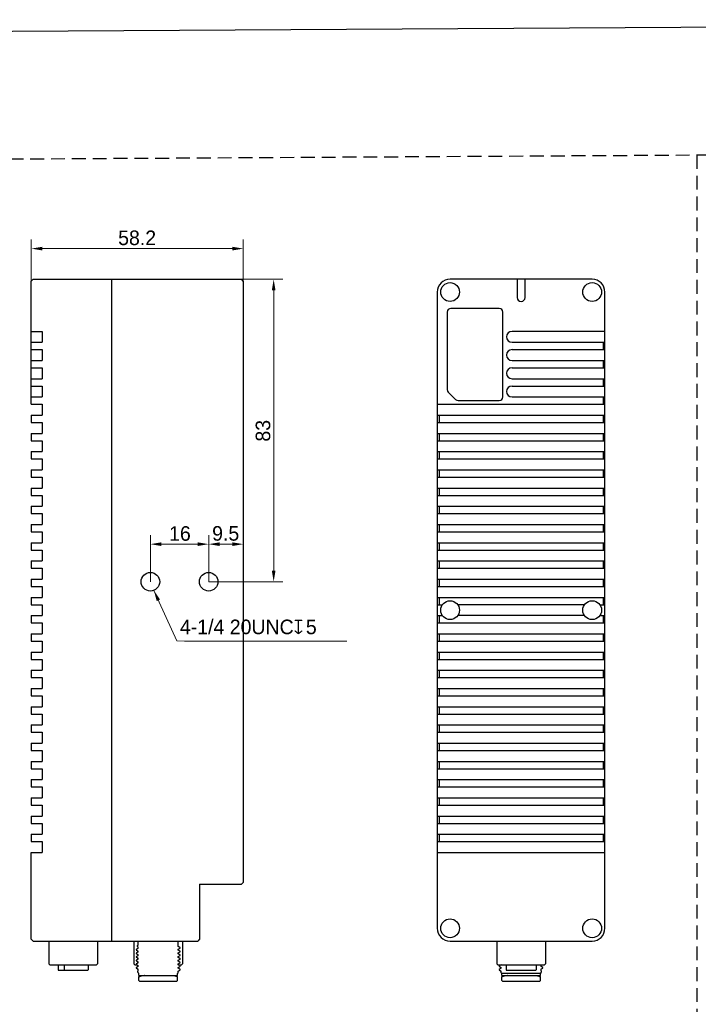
# Model space of a CAD drawing. Header units: millimetres. Extents: x 2329 to 5782, y 1296 to 2780.
# Tile 82 of 123: x 3515 to 3701, y 2509 to 2780. Entities that reach past the tile are written whole.
import ezdxf

# ---------------------------------------------------------------- set-up
doc = ezdxf.new("R2010")
doc.units = ezdxf.units.MM
doc.header["$LTSCALE"] = 0.3
doc.linetypes.add('DASHED', pattern=[19.05, 12.7, -6.35])
doc.layers.add('00-轮廓线', color=7, linetype='Continuous', lineweight=30)
for name, color, linetype in [('00_COMPONENTS', 7, 'Continuous'), ('50_ALL_DETAILS', 7, 'Continuous'), ('51__DRAFT_DIMS', 7, 'Continuous')]:
    doc.layers.add(name, color=color, linetype=linetype)
doc.styles.add('3', font='兰亭黑 GBK.TTF', dxfattribs={"height": 4})
doc.styles.add('尺寸值样式', font='兰亭黑 GBK.TTF', dxfattribs={"height": 4})
doc.dimstyles.new('1直线标注', dxfattribs={"dimtxt": 4, "dimasz": 3, "dimexe": 2.5, "dimexo": 0, "dimtad": 1, "dimdec": 1, "dimdsep": 46, "dimtxsty": '尺寸值样式', "dimcen": 0, "dimclrd": 8, "dimclre": 8, "dimclrt": 7, "dimadec": 0, "dimazin": 0, "dimtp": 0.001, "dimtm": 0.001, "dimtfac": 1, "dimtdec": 1, "dimtmove": 0, "dimatfit": 0, "dimldrblk": '_FILLED', "dimfxl": 1, "dimtolj": 1, "dimlwd": 15, "dimlwe": 15, "dimarcsym": 0})

# ---------------------------------------------------------------- blocks, each defined once
blk = doc.blocks.new('*D166')
at = {"layer": '51__DRAFT_DIMS', "color": 8, "lineweight": 15}
for p, q in [((3518.22, 2704.86), (3518.22, 2719.27)), ((3576.42, 2704.86), (3576.42, 2719.27)), ((3521.22, 2716.77), (3573.42, 2716.77))]:
    blk.add_line(p, q, dxfattribs=at)
at = {"layer": '51__DRAFT_DIMS', "color": 8}
for points in [[(3521.22, 2717.27), (3521.22, 2716.27), (3518.22, 2716.77)], [(3573.42, 2716.27), (3573.42, 2717.27), (3576.42, 2716.77)]]:
    blk.add_solid(points, dxfattribs=at)
at = {"layer": 'Defpoints', "color": 0}
for p in [(3576.42, 2716.77), (3518.22, 2704.86), (3576.42, 2704.86)]:
    blk.add_point(p, dxfattribs=at)
at = {"layer": '51__DRAFT_DIMS', "color": 7, "insert": (3547.28, 2721.73), "char_height": 4, "attachment_point": 2, "style": '3'}
blk.add_mtext('\\A1;58.2', dxfattribs=at)
blk = doc.blocks.new('_FILLED')
at = {"color": 0, "linetype": 'ByBlock'}
blk.add_solid([(0, 0), (-1, 0.167), (-1, -0.167)], dxfattribs=at)
blk = doc.blocks.new('*D167')
at = {"layer": '51__DRAFT_DIMS', "color": 8, "lineweight": 15}
for p, q in [((3575.92, 2708.36), (3587.26, 2708.36)), ((3584.76, 2705.36), (3584.76, 2628.36)), ((3566.92, 2625.36), (3587.26, 2625.36))]:
    blk.add_line(p, q, dxfattribs=at)
at = {"layer": '51__DRAFT_DIMS', "color": 8}
for points in [[(3585.26, 2705.36), (3584.26, 2705.36), (3584.76, 2708.36)], [(3584.26, 2628.36), (3585.26, 2628.36), (3584.76, 2625.36)]]:
    blk.add_solid(points, dxfattribs=at)
at = {"layer": 'Defpoints', "color": 0}
for p in [(3575.92, 2708.36), (3566.92, 2625.36), (3584.76, 2625.36)]:
    blk.add_point(p, dxfattribs=at)
at = {"layer": '51__DRAFT_DIMS', "color": 7, "insert": (3579.82, 2666.79), "char_height": 4, "attachment_point": 2, "rotation": 90, "style": '尺寸值样式'}
blk.add_mtext('\\A1;83', dxfattribs=at)
blk = doc.blocks.new('*D168')
at = {"layer": '51__DRAFT_DIMS', "color": 8, "lineweight": 15}
for p, q in [((3576.42, 2704.86), (3576.42, 2633.17)), ((3566.92, 2625.36), (3566.92, 2638.17)), ((3573.42, 2635.67), (3569.92, 2635.67))]:
    blk.add_line(p, q, dxfattribs=at)
at = {"layer": '51__DRAFT_DIMS', "color": 8}
for points in [[(3569.92, 2636.17), (3569.92, 2635.17), (3566.92, 2635.67)], [(3573.42, 2635.17), (3573.42, 2636.17), (3576.42, 2635.67)]]:
    blk.add_solid(points, dxfattribs=at)
at = {"layer": 'Defpoints', "color": 0}
for p in [(3576.42, 2704.86), (3566.92, 2635.67), (3566.92, 2625.36)]:
    blk.add_point(p, dxfattribs=at)
at = {"layer": '51__DRAFT_DIMS', "color": 7, "insert": (3571.59, 2640.63), "char_height": 4, "attachment_point": 2, "style": '尺寸值样式'}
blk.add_mtext('\\A1;9.5', dxfattribs=at)
blk = doc.blocks.new('*D169')
at = {"layer": '51__DRAFT_DIMS', "color": 8, "lineweight": 15}
for p, q in [((3550.92, 2625.36), (3550.92, 2638.17)), ((3566.92, 2625.36), (3566.92, 2638.17)), ((3553.92, 2635.67), (3563.92, 2635.67))]:
    blk.add_line(p, q, dxfattribs=at)
at = {"layer": '51__DRAFT_DIMS', "color": 8}
for points in [[(3553.92, 2636.17), (3553.92, 2635.17), (3550.92, 2635.67)], [(3563.92, 2635.17), (3563.92, 2636.17), (3566.92, 2635.67)]]:
    blk.add_solid(points, dxfattribs=at)
at = {"layer": 'Defpoints', "color": 0}
for p in [(3566.92, 2635.67), (3550.92, 2625.36), (3566.92, 2625.36)]:
    blk.add_point(p, dxfattribs=at)
at = {"layer": '51__DRAFT_DIMS', "color": 7, "insert": (3559.03, 2640.6), "char_height": 4, "attachment_point": 2, "style": '尺寸值样式'}
blk.add_mtext('\\A1;16', dxfattribs=at)

msp = doc.modelspace()

# ---------------------------------------------------------------- linework, layer by layer
at = {"linetype": 'DASHED'}
msp.add_line((3700.90012, 2742.48551), (3701.18917, 1327.85487), dxfattribs=at)
msp.add_lwpolyline([(3392.22792, 2740.6785), (4012.40702, 2744.27705), (4010.14051, 1329.65415), (3389.9614, 1326.05559)], close=True, dxfattribs=at)
at = {"layer": '00-轮廓线'}
msp.add_lwpolyline([(2748.71268, 2771.8538), (4032.71305, 2779.57929), (4039.83456, 1296.37358), (2746.31737, 1296.51209)], close=True, dxfattribs=at)
at = {"layer": '00_COMPONENTS'}
for p, q in [((3518.22048, 2707.86012), (3518.72048, 2708.36012)), ((3518.22048, 2674.06012), (3518.22048, 2707.86012)), ((3518.72048, 2708.36012), (3575.92048, 2708.36012)), ((3540.22048, 2708.36012), (3540.22048, 2526.76012)), ((3576.42048, 2707.86012), (3575.92048, 2708.36012)), ((3576.42048, 2707.86012), (3576.42048, 2542.86012)), ((3672.17763, 2708.36012), (3633.17763, 2708.36012)), ((3651.57763, 2708.36012), (3651.57763, 2703.36012)), ((3653.77763, 2703.36012), (3653.77763, 2708.36012)), ((3629.67763, 2704.86012), (3629.67763, 2530.26012)), ((3675.67763, 2530.26012), (3675.67763, 2704.86012)), ((3632.37763, 2699.36012), (3632.37763, 2678.07433)), ((3646.67763, 2700.36012), (3633.37763, 2700.36012)), ((3647.67763, 2676.06012), (3647.67763, 2699.36012)), ((3518.22048, 2694.06012), (3521.22048, 2694.06012)), ((3521.22048, 2694.06012), (3521.22048, 2691.06012)), ((3675.67763, 2694.06012), (3650.17763, 2694.06012)), ((3518.22048, 2691.06012), (3521.22048, 2691.06012)), ((3650.17763, 2691.06012), (3675.67763, 2691.06012)), ((3675.17763, 2691.06012), (3675.17763, 2689.06012)), ((3518.22048, 2689.06012), (3521.22048, 2689.06012)), ((3521.22048, 2689.06012), (3521.22048, 2686.06012)), ((3650.17763, 2689.06012), (3675.67763, 2689.06012)), ((3518.22048, 2686.06012), (3521.22048, 2686.06012)), ((3650.17763, 2686.06012), (3675.67763, 2686.06012)), ((3675.17763, 2686.06012), (3675.17763, 2684.06012)), ((3518.22048, 2684.06012), (3521.22048, 2684.06012)), ((3521.22048, 2684.06012), (3521.22048, 2681.06012)), ((3650.17763, 2684.06012), (3675.67763, 2684.06012)), ((3518.22048, 2681.06012), (3521.22048, 2681.06012)), ((3650.17763, 2681.06012), (3675.67763, 2681.06012)), ((3675.17763, 2681.06012), (3675.17763, 2679.06012)), ((3518.22048, 2679.06012), (3521.22048, 2679.06012)), ((3521.22048, 2679.06012), (3521.22048, 2676.06012)), ((3634.68473, 2675.35301), (3632.67052, 2677.36722)), ((3650.17763, 2679.06012), (3675.67763, 2679.06012)), ((3518.22048, 2676.06012), (3521.22048, 2676.06012)), ((3635.39184, 2675.06012), (3646.67763, 2675.06012)), ((3650.17763, 2676.06012), (3675.67763, 2676.06012)), ((3675.17763, 2676.06012), (3675.17763, 2674.06012)), ((3518.22048, 2674.06012), (3521.22048, 2674.06012)), ((3521.22048, 2674.06012), (3521.22048, 2671.06012)), ((3629.67763, 2674.06012), (3675.67763, 2674.06012)), ((3518.22048, 2671.06012), (3518.22048, 2669.06012)), ((3518.22048, 2671.06012), (3521.22048, 2671.06012)), ((3629.67763, 2671.06012), (3675.67763, 2671.06012)), ((3630.17763, 2671.06012), (3630.17763, 2669.06012)), ((3675.17763, 2671.06012), (3675.17763, 2669.06012)), ((3518.22048, 2669.06012), (3521.22048, 2669.06012)), ((3521.22048, 2669.06012), (3521.22048, 2666.06012)), ((3629.67763, 2669.06012), (3675.67763, 2669.06012)), ((3518.22048, 2666.06012), (3518.22048, 2664.06012)), ((3518.22048, 2666.06012), (3521.22048, 2666.06012)), ((3518.22048, 2664.06012), (3521.22048, 2664.06012)), ((3521.22048, 2664.06012), (3521.22048, 2661.06012)), ((3629.67763, 2666.06012), (3675.67763, 2666.06012)), ((3629.67763, 2664.06012), (3675.67763, 2664.06012)), ((3630.17763, 2666.06012), (3630.17763, 2664.06012)), ((3675.17763, 2666.06012), (3675.17763, 2664.06012)), ((3518.22048, 2661.06012), (3518.22048, 2659.06012)), ((3518.22048, 2661.06012), (3521.22048, 2661.06012)), ((3518.22048, 2659.06012), (3521.22048, 2659.06012)), ((3521.22048, 2659.06012), (3521.22048, 2656.06012)), ((3629.67763, 2661.06012), (3675.67763, 2661.06012)), ((3629.67763, 2659.06012), (3675.67763, 2659.06012)), ((3630.17763, 2661.06012), (3630.17763, 2659.06012)), ((3675.17763, 2661.06012), (3675.17763, 2659.06012)), ((3518.22048, 2656.06012), (3518.22048, 2654.06012)), ((3518.22048, 2656.06012), (3521.22048, 2656.06012)), ((3629.67763, 2656.06012), (3675.67763, 2656.06012)), ((3630.17763, 2656.06012), (3630.17763, 2654.06012)), ((3675.17763, 2656.06012), (3675.17763, 2654.06012)), ((3518.22048, 2654.06012), (3521.22048, 2654.06012)), ((3521.22048, 2654.06012), (3521.22048, 2651.06012)), ((3629.67763, 2654.06012), (3675.67763, 2654.06012)), ((3518.22048, 2651.06012), (3518.22048, 2649.06012)), ((3518.22048, 2651.06012), (3521.22048, 2651.06012)), ((3629.67763, 2651.06012), (3675.67763, 2651.06012)), ((3630.17763, 2651.06012), (3630.17763, 2649.06012)), ((3675.17763, 2651.06012), (3675.17763, 2649.06012)), ((3518.22048, 2649.06012), (3521.22048, 2649.06012)), ((3521.22048, 2649.06012), (3521.22048, 2646.06012)), ((3629.67763, 2649.06012), (3675.67763, 2649.06012)), ((3518.22048, 2646.06012), (3518.22048, 2644.06012)), ((3518.22048, 2646.06012), (3521.22048, 2646.06012)), ((3629.67763, 2646.06012), (3675.67763, 2646.06012)), ((3630.17763, 2646.06012), (3630.17763, 2644.06012)), ((3675.17763, 2646.06012), (3675.17763, 2644.06012)), ((3518.22048, 2644.06012), (3521.22048, 2644.06012)), ((3521.22048, 2644.06012), (3521.22048, 2641.06012)), ((3629.67763, 2644.06012), (3675.67763, 2644.06012)), ((3518.22048, 2641.06012), (3518.22048, 2639.06012)), ((3518.22048, 2641.06012), (3521.22048, 2641.06012)), ((3629.67763, 2641.06012), (3675.67763, 2641.06012)), ((3630.17763, 2641.06012), (3630.17763, 2639.06012)), ((3675.17763, 2641.06012), (3675.17763, 2639.06012)), ((3518.22048, 2639.06012), (3521.22048, 2639.06012)), ((3521.22048, 2639.06012), (3521.22048, 2636.06012)), ((3629.67763, 2639.06012), (3675.67763, 2639.06012)), ((3518.22048, 2636.06012), (3518.22048, 2634.06012)), ((3518.22048, 2636.06012), (3521.22048, 2636.06012)), ((3629.67763, 2636.06012), (3675.67763, 2636.06012)), ((3630.17763, 2636.06012), (3630.17763, 2634.06012)), ((3675.17763, 2636.06012), (3675.17763, 2634.06012)), ((3518.22048, 2634.06012), (3521.22048, 2634.06012)), ((3521.22048, 2634.06012), (3521.22048, 2631.06012)), ((3629.67763, 2634.06012), (3675.67763, 2634.06012)), ((3518.22048, 2631.06012), (3518.22048, 2629.06012)), ((3518.22048, 2631.06012), (3521.22048, 2631.06012)), ((3518.22048, 2629.06012), (3521.22048, 2629.06012)), ((3521.22048, 2629.06012), (3521.22048, 2626.06012)), ((3629.67763, 2631.06012), (3675.67763, 2631.06012)), ((3629.67763, 2629.06012), (3675.67763, 2629.06012)), ((3630.17763, 2631.06012), (3630.17763, 2629.06012)), ((3675.17763, 2631.06012), (3675.17763, 2629.06012)), ((3518.22048, 2626.06012), (3518.22048, 2624.06012)), ((3518.22048, 2626.06012), (3521.22048, 2626.06012)), ((3629.67763, 2626.06012), (3675.67763, 2626.06012)), ((3630.17763, 2626.06012), (3630.17763, 2624.06012)), ((3675.17763, 2626.06012), (3675.17763, 2624.06012)), ((3518.22048, 2624.06012), (3521.22048, 2624.06012)), ((3521.22048, 2624.06012), (3521.22048, 2621.06012)), ((3629.67763, 2624.06012), (3675.67763, 2624.06012)), ((3518.22048, 2621.06012), (3518.22048, 2619.06012)), ((3518.22048, 2621.06012), (3521.22048, 2621.06012)), ((3629.67763, 2621.06012), (3675.67763, 2621.06012)), ((3630.17763, 2621.06012), (3630.17763, 2619.06012)), ((3675.17763, 2621.06012), (3675.17763, 2619.06012)), ((3518.22048, 2619.06012), (3521.22048, 2619.06012)), ((3521.22048, 2619.06012), (3521.22048, 2616.06012)), ((3629.67763, 2619.06012), (3631.07848, 2619.06012)), ((3670.07848, 2619.06012), (3635.27677, 2619.06012)), ((3674.27677, 2619.06012), (3675.67763, 2619.06012)), ((3518.22048, 2616.06012), (3518.22048, 2614.06012)), ((3518.22048, 2616.06012), (3521.22048, 2616.06012)), ((3629.67763, 2616.06012), (3631.07848, 2616.06012)), ((3630.17763, 2616.06012), (3630.17763, 2614.06012)), ((3670.07848, 2616.06012), (3635.27677, 2616.06012)), ((3674.27677, 2616.06012), (3675.67763, 2616.06012)), ((3675.17763, 2616.06012), (3675.17763, 2614.06012)), ((3518.22048, 2614.06012), (3521.22048, 2614.06012)), ((3521.22048, 2614.06012), (3521.22048, 2611.06012)), ((3629.67763, 2614.06012), (3675.67763, 2614.06012)), ((3518.22048, 2611.06012), (3518.22048, 2609.06012)), ((3518.22048, 2611.06012), (3521.22048, 2611.06012)), ((3629.67763, 2611.06012), (3675.67763, 2611.06012)), ((3630.17763, 2611.06012), (3630.17763, 2609.06012)), ((3675.17763, 2611.06012), (3675.17763, 2609.06012)), ((3518.22048, 2609.06012), (3521.22048, 2609.06012)), ((3521.22048, 2609.06012), (3521.22048, 2606.06012)), ((3629.67763, 2609.06012), (3675.67763, 2609.06012)), ((3518.22048, 2606.06012), (3518.22048, 2604.06012)), ((3518.22048, 2606.06012), (3521.22048, 2606.06012)), ((3629.67763, 2606.06012), (3675.67763, 2606.06012)), ((3630.17763, 2606.06012), (3630.17763, 2604.06012)), ((3675.17763, 2606.06012), (3675.17763, 2604.06012)), ((3518.22048, 2604.06012), (3521.22048, 2604.06012)), ((3521.22048, 2604.06012), (3521.22048, 2601.06012)), ((3629.67763, 2604.06012), (3675.67763, 2604.06012)), ((3518.22048, 2601.06012), (3518.22048, 2599.06012)), ((3518.22048, 2601.06012), (3521.22048, 2601.06012)), ((3518.22048, 2599.06012), (3521.22048, 2599.06012)), ((3521.22048, 2599.06012), (3521.22048, 2596.06012)), ((3629.67763, 2601.06012), (3675.67763, 2601.06012)), ((3629.67763, 2599.06012), (3675.67763, 2599.06012)), ((3630.17763, 2601.06012), (3630.17763, 2599.06012)), ((3675.17763, 2601.06012), (3675.17763, 2599.06012)), ((3518.22048, 2596.06012), (3518.22048, 2594.06012)), ((3518.22048, 2596.06012), (3521.22048, 2596.06012)), ((3518.22048, 2594.06012), (3521.22048, 2594.06012)), ((3521.22048, 2594.06012), (3521.22048, 2591.06012)), ((3629.67763, 2596.06012), (3675.67763, 2596.06012)), ((3629.67763, 2594.06012), (3675.67763, 2594.06012)), ((3630.17763, 2596.06012), (3630.17763, 2594.06012)), ((3675.17763, 2596.06012), (3675.17763, 2594.06012)), ((3518.22048, 2591.06012), (3518.22048, 2589.06012)), ((3518.22048, 2591.06012), (3521.22048, 2591.06012)), ((3629.67763, 2591.06012), (3675.67763, 2591.06012)), ((3630.17763, 2591.06012), (3630.17763, 2589.06012)), ((3675.17763, 2591.06012), (3675.17763, 2589.06012)), ((3518.22048, 2589.06012), (3521.22048, 2589.06012)), ((3521.22048, 2589.06012), (3521.22048, 2586.06012)), ((3629.67763, 2589.06012), (3675.67763, 2589.06012)), ((3518.22048, 2586.06012), (3518.22048, 2584.06012)), ((3518.22048, 2586.06012), (3521.22048, 2586.06012)), ((3629.67763, 2586.06012), (3675.67763, 2586.06012)), ((3630.17763, 2586.06012), (3630.17763, 2584.06012)), ((3675.17763, 2586.06012), (3675.17763, 2584.06012)), ((3518.22048, 2584.06012), (3521.22048, 2584.06012)), ((3521.22048, 2584.06012), (3521.22048, 2581.06012)), ((3629.67763, 2584.06012), (3675.67763, 2584.06012)), ((3518.22048, 2581.06012), (3518.22048, 2579.06012)), ((3518.22048, 2581.06012), (3521.22048, 2581.06012)), ((3629.67763, 2581.06012), (3675.67763, 2581.06012)), ((3630.17763, 2581.06012), (3630.17763, 2579.06012)), ((3675.17763, 2581.06012), (3675.17763, 2579.06012)), ((3518.22048, 2579.06012), (3521.22048, 2579.06012)), ((3521.22048, 2579.06012), (3521.22048, 2576.06012)), ((3629.67763, 2579.06012), (3675.67763, 2579.06012)), ((3518.22048, 2576.06012), (3521.22048, 2576.06012)), ((3518.22048, 2576.06012), (3518.22048, 2574.06012)), ((3629.67763, 2576.06012), (3675.67763, 2576.06012)), ((3630.17763, 2576.06012), (3630.17763, 2574.06012)), ((3675.17763, 2576.06012), (3675.17763, 2574.06012)), ((3518.22048, 2574.06012), (3521.22048, 2574.06012)), ((3521.22048, 2574.06012), (3521.22048, 2571.06012)), ((3629.67763, 2574.06012), (3675.67763, 2574.06012)), ((3518.22048, 2571.06012), (3521.22048, 2571.06012)), ((3518.22048, 2571.06012), (3518.22048, 2569.06012)), ((3629.67763, 2571.06012), (3675.67763, 2571.06012)), ((3630.17763, 2571.06012), (3630.17763, 2569.06012)), ((3675.17763, 2571.06012), (3675.17763, 2569.06012)), ((3518.22048, 2569.06012), (3521.22048, 2569.06012)), ((3521.22048, 2569.06012), (3521.22048, 2566.06012)), ((3629.67763, 2569.06012), (3675.67763, 2569.06012)), ((3518.22048, 2566.06012), (3521.22048, 2566.06012)), ((3518.22048, 2566.06012), (3518.22048, 2564.06012)), ((3518.22048, 2564.06012), (3521.22048, 2564.06012)), ((3521.22048, 2564.06012), (3521.22048, 2561.06012)), ((3629.67763, 2566.06012), (3675.67763, 2566.06012)), ((3629.67763, 2564.06012), (3675.67763, 2564.06012)), ((3630.17763, 2566.06012), (3630.17763, 2564.06012)), ((3675.17763, 2566.06012), (3675.17763, 2564.06012)), ((3518.22048, 2561.06012), (3521.22048, 2561.06012)), ((3518.22048, 2561.06012), (3518.22048, 2559.06012)), ((3518.22048, 2559.06012), (3521.22048, 2559.06012)), ((3521.22048, 2559.06012), (3521.22048, 2556.06012)), ((3629.67763, 2561.06012), (3675.67763, 2561.06012)), ((3629.67763, 2559.06012), (3675.67763, 2559.06012)), ((3630.17763, 2561.06012), (3630.17763, 2559.06012)), ((3675.17763, 2561.06012), (3675.17763, 2559.06012)), ((3518.22048, 2556.06012), (3521.22048, 2556.06012)), ((3518.22048, 2556.06012), (3518.22048, 2554.06012)), ((3629.67763, 2556.06012), (3675.67763, 2556.06012)), ((3630.17763, 2556.06012), (3630.17763, 2554.06012)), ((3675.17763, 2556.06012), (3675.17763, 2554.06012)), ((3518.22048, 2554.06012), (3521.22048, 2554.06012)), ((3521.22048, 2554.06012), (3521.22048, 2551.06012)), ((3629.67763, 2554.06012), (3675.67763, 2554.06012)), ((3518.22048, 2551.06012), (3521.22048, 2551.06012)), ((3518.22048, 2527.26012), (3518.22048, 2551.06012)), ((3629.67763, 2551.06012), (3675.67763, 2551.06012)), ((3564.42048, 2542.36012), (3575.92048, 2542.36012)), ((3564.42048, 2542.36012), (3564.42048, 2527.26012)), ((3576.42048, 2542.86012), (3575.92048, 2542.36012)), ((3518.22048, 2527.26012), (3518.72048, 2526.76012)), ((3518.72048, 2526.76012), (3563.92048, 2526.76012)), ((3523.02048, 2526.76012), (3523.02048, 2520.56012)), ((3536.42048, 2526.76012), (3536.42048, 2520.56012)), ((3546.36198, 2526.76012), (3546.36198, 2520.56012)), ((3547.60348, 2525.67337), (3547.60348, 2526.76012)), ((3558.52048, 2525.28525), (3558.52048, 2526.76012)), ((3559.76198, 2526.76012), (3559.76198, 2520.56012)), ((3564.42048, 2527.26012), (3563.92048, 2526.76012)), ((3633.17763, 2526.76012), (3672.17763, 2526.76012)), ((3645.97763, 2526.76012), (3645.97763, 2520.56012)), ((3659.37763, 2526.76012), (3659.37763, 2520.56012)), ((3547.06818, 2523.47984), (3547.0619, 2523.47259)), ((3547.06199, 2523.47264), (3547.06199, 2523.34764)), ((3547.06845, 2524.47988), (3547.06209, 2524.47254)), ((3547.06218, 2524.47259), (3547.06218, 2524.34759)), ((3547.06218, 2524.34759), (3547.06852, 2524.34026)), ((3547.61036, 2523.79323), (3547.06827, 2523.47989)), ((3547.06852, 2524.34026), (3547.11847, 2524.31139)), ((3547.61045, 2524.79318), (3547.06853, 2524.47993)), ((3547.11847, 2524.31139), (3547.60177, 2524.03202)), ((3547.25576, 2525.47262), (3547.24923, 2525.4651)), ((3547.24928, 2525.46513), (3547.24928, 2525.3401)), ((3547.24928, 2525.3401), (3547.25573, 2525.33262)), ((3547.25573, 2525.33262), (3547.59655, 2525.13491)), ((3547.60348, 2525.67337), (3547.25577, 2525.47262)), ((3547.60348, 2524.78525), (3547.60348, 2525.14686)), ((3547.60348, 2523.78525), (3547.60348, 2524.03498)), ((3558.51351, 2523.52694), (3559.05562, 2523.84029)), ((3558.51352, 2524.52706), (3559.05543, 2524.84031)), ((3558.52048, 2524.28525), (3558.52048, 2524.53498)), ((3558.52048, 2523.28525), (3558.52048, 2523.53498)), ((3558.99399, 2524.01547), (3558.52218, 2524.2882)), ((3558.99392, 2525.01554), (3558.5222, 2525.28822)), ((3559.05545, 2524.97997), (3558.99392, 2525.01554)), ((3559.05558, 2523.97988), (3558.99399, 2524.01547)), ((3559.06179, 2524.84765), (3559.05543, 2524.84031)), ((3559.05566, 2523.97983), (3559.06199, 2523.97252)), ((3559.06179, 2524.84765), (3559.06179, 2524.97265)), ((3559.06191, 2523.84757), (3559.06191, 2523.97257)), ((3547.06842, 2521.47993), (3547.06208, 2521.4726)), ((3547.06846, 2522.47991), (3547.06211, 2522.47257)), ((3547.06217, 2521.47265), (3547.06217, 2521.34765)), ((3547.06217, 2521.34765), (3547.06852, 2521.34031)), ((3547.0622, 2522.47262), (3547.0622, 2522.34762)), ((3547.0622, 2522.34762), (3547.06855, 2522.34028)), ((3547.06829, 2523.34036), (3547.11831, 2523.31145)), ((3547.61036, 2520.79315), (3547.0684, 2520.47988)), ((3547.61052, 2521.79328), (3547.06851, 2521.47998)), ((3547.06852, 2521.34031), (3547.1185, 2521.31142)), ((3547.6105, 2522.79324), (3547.06855, 2522.47996)), ((3547.06855, 2522.34028), (3547.11852, 2522.3114)), ((3547.11831, 2523.31145), (3547.60176, 2523.032)), ((3547.1185, 2521.31142), (3547.60179, 2521.03206)), ((3547.11852, 2522.3114), (3547.60179, 2522.03205)), ((3547.60348, 2522.78525), (3547.60348, 2523.03498)), ((3547.60348, 2521.78525), (3547.60348, 2522.03498)), ((3547.60348, 2520.78525), (3547.60348, 2521.03498)), ((3558.51345, 2520.52697), (3559.05544, 2520.84026)), ((3558.51358, 2522.52708), (3559.05551, 2522.84034)), ((3558.51361, 2521.52708), (3559.0556, 2521.84036)), ((3558.52048, 2522.2853), (3558.52048, 2522.53498)), ((3558.52048, 2521.28525), (3558.52048, 2521.53498)), ((3558.99387, 2521.01551), (3558.52217, 2521.28818)), ((3558.99414, 2522.01548), (3558.5222, 2522.28827)), ((3558.99403, 2523.01552), (3558.52221, 2523.28825)), ((3559.05543, 2520.97994), (3558.99387, 2521.01551)), ((3559.05555, 2522.97997), (3558.99403, 2523.01552)), ((3559.05564, 2521.97993), (3558.99414, 2522.01548)), ((3559.06178, 2520.84759), (3559.05544, 2520.84026)), ((3559.06186, 2522.84767), (3559.05551, 2522.84034)), ((3559.05573, 2521.97988), (3559.06201, 2521.97261)), ((3559.06178, 2520.84759), (3559.06178, 2520.97259)), ((3559.06186, 2522.84767), (3559.06186, 2522.97267)), ((3559.06193, 2521.84767), (3559.06193, 2521.97266)), ((3523.32048, 2520.26012), (3523.02048, 2520.56012)), ((3523.32048, 2520.26012), (3536.12048, 2520.26012)), ((3525.62048, 2520.26012), (3525.62048, 2518.86012)), ((3525.72048, 2518.76012), (3527.42003, 2518.76012)), ((3527.37255, 2518.86012), (3527.37255, 2520.26012)), ((3527.47255, 2518.76012), (3533.72048, 2518.76012)), ((3533.82048, 2520.26012), (3533.82048, 2518.86012)), ((3536.12048, 2520.26012), (3536.42048, 2520.56012)), ((3546.66198, 2520.26012), (3546.36198, 2520.56012)), ((3546.66198, 2520.26012), (3547.20706, 2520.26012)), ((3547.06832, 2520.47983), (3547.06198, 2520.47252)), ((3547.06832, 2519.47991), (3547.06201, 2519.47262)), ((3547.06207, 2520.47257), (3547.06207, 2520.39425)), ((3547.06207, 2520.34757), (3547.06836, 2520.34028)), ((3547.0621, 2519.47267), (3547.0621, 2519.34767)), ((3547.06836, 2520.34028), (3547.11829, 2520.31143)), ((3547.61049, 2519.79331), (3547.06841, 2519.47996)), ((3547.06844, 2519.34034), (3547.11844, 2519.31145)), ((3547.11829, 2520.31143), (3547.60174, 2520.03198)), ((3547.11844, 2519.31145), (3547.60179, 2519.03205)), ((3547.42883, 2518.48805), (3547.42223, 2518.48039)), ((3547.42226, 2518.4804), (3547.42226, 2518.35539)), ((3547.60348, 2518.58938), (3547.42886, 2518.48807)), ((3547.60348, 2518.24686), (3547.42902, 2518.34759)), ((3547.60348, 2519.78525), (3547.60348, 2520.03498)), ((3547.60348, 2518.58938), (3547.60348, 2519.03498)), ((3547.63109, 2518.6054), (3547.60348, 2518.58938)), ((3547.60348, 2518.01012), (3547.60348, 2518.24686)), ((3547.76198, 2517.85162), (3547.60348, 2518.01012)), ((3558.36198, 2517.85162), (3558.52048, 2518.01012)), ((3558.51349, 2518.52703), (3559.05542, 2518.84029)), ((3558.51362, 2519.52704), (3559.05568, 2519.84036)), ((3558.52048, 2520.28525), (3558.52048, 2520.53498)), ((3558.52048, 2519.28525), (3558.52048, 2519.53498)), ((3558.52048, 2518.01012), (3558.52048, 2518.53498)), ((3558.99389, 2519.01553), (3558.52219, 2519.2882)), ((3558.99409, 2520.01549), (3558.52221, 2520.28825)), ((3558.57087, 2520.26012), (3559.46198, 2520.26012)), ((3559.05542, 2518.97997), (3558.99389, 2519.01553)), ((3559.0557, 2519.97988), (3558.99409, 2520.01549)), ((3559.06177, 2518.84763), (3559.05542, 2518.84029)), ((3559.05578, 2519.97983), (3559.06207, 2519.97258)), ((3559.06177, 2518.84763), (3559.06177, 2518.97263)), ((3559.06198, 2519.84763), (3559.06198, 2519.97263)), ((3559.46198, 2520.26012), (3559.76198, 2520.56012)), ((3646.27763, 2520.26012), (3645.97763, 2520.56012)), ((3646.27763, 2520.26012), (3659.07763, 2520.26012)), ((3646.68382, 2519.97983), (3646.67754, 2519.97257)), ((3646.67763, 2519.97262), (3646.67788, 2519.84763)), ((3646.67784, 2518.97263), (3646.67784, 2518.84763)), ((3646.67784, 2518.84763), (3646.68419, 2518.84029)), ((3647.03884, 2520.18503), (3646.68391, 2519.97988)), ((3646.68392, 2519.84036), (3646.73395, 2519.81145)), ((3647.22615, 2519.29324), (3646.68419, 2518.97997)), ((3646.68419, 2518.84029), (3646.73416, 2518.81141)), ((3646.73395, 2519.81145), (3647.2174, 2519.532)), ((3646.73416, 2518.81141), (3647.21743, 2518.53205)), ((3647.16874, 2520.26012), (3647.03884, 2520.18503)), ((3647.21913, 2519.28525), (3647.21913, 2519.53498)), ((3647.21913, 2518.01012), (3647.21913, 2518.53498)), ((3647.37763, 2517.85162), (3647.21913, 2518.01012)), ((3648.57763, 2520.26012), (3648.57763, 2518.86012)), ((3648.67762, 2518.76012), (3654.92556, 2518.76012)), ((3651.56708, 2518.75237), (3651.72197, 2518.75697)), ((3651.72197, 2518.75697), (3651.82833, 2518.76012)), ((3654.92556, 2518.76012), (3656.67763, 2518.76012)), ((3656.77763, 2520.26012), (3656.77763, 2518.86012)), ((3657.97763, 2517.85162), (3658.13613, 2518.01012)), ((3658.12914, 2520.02693), (3658.53254, 2520.26012)), ((3658.12923, 2519.02708), (3658.67117, 2519.34034)), ((3658.13613, 2519.78525), (3658.13613, 2520.03498)), ((3658.13613, 2518.57337), (3658.13613, 2519.03498)), ((3658.13613, 2518.24686), (3658.31058, 2518.34759)), ((3658.13613, 2518.01012), (3658.13613, 2518.24686)), ((3658.60969, 2519.51552), (3658.13786, 2519.78825)), ((3658.2489, 2518.52395), (3658.14307, 2518.58535)), ((3658.31075, 2518.48807), (3658.2489, 2518.52395)), ((3658.31078, 2518.48805), (3658.31737, 2518.48039)), ((3658.31735, 2518.35539), (3658.31735, 2518.4804)), ((3658.6712, 2519.47996), (3658.60969, 2519.51552)), ((3658.67129, 2519.47991), (3658.6776, 2519.47262)), ((3658.67751, 2519.34767), (3658.67751, 2519.47267)), ((3659.07763, 2520.26012), (3659.37763, 2520.56012)), ((3547.76198, 2517.36012), (3547.76198, 2517.85162)), ((3547.76198, 2517.36012), (3558.36198, 2517.36012)), ((3547.76198, 2515.96012), (3547.76198, 2517.02166)), ((3547.96217, 2515.76012), (3558.16198, 2515.76012)), ((3548.31198, 2517.19834), (3548.31198, 2517.36012)), ((3549.34882, 2517.34523), (3549.24167, 2517.33564)), ((3557.81198, 2517.19633), (3557.81198, 2517.36012)), ((3558.36198, 2517.36012), (3558.36198, 2517.85162)), ((3558.36198, 2515.96012), (3558.36198, 2517.02166)), ((3657.97763, 2517.85162), (3647.37763, 2517.85162)), ((3647.37763, 2517.36012), (3647.37763, 2517.85162)), ((3647.37763, 2517.36012), (3657.97763, 2517.36012)), ((3647.37763, 2515.96012), (3647.37763, 2517.02166)), ((3647.57782, 2515.76012), (3657.77763, 2515.76012)), ((3647.92763, 2517.19834), (3647.92763, 2517.36012)), ((3648.96446, 2517.34523), (3648.85731, 2517.33564)), ((3657.42763, 2517.19633), (3657.42763, 2517.36012)), ((3657.97763, 2517.36012), (3657.97763, 2517.85162)), ((3657.97763, 2515.96012), (3657.97763, 2517.02166))]:
    msp.add_line(p, q, dxfattribs=at)
for centre, radius in [((3633.17763, 2704.86012), 2.58), ((3672.17763, 2704.86012), 2.58), ((3550.92048, 2625.36012), 2.5527), ((3566.92048, 2625.36012), 2.5527), ((3633.17763, 2617.56012), 2.58), ((3672.17763, 2617.56012), 2.58), ((3633.17763, 2530.26012), 2.58), ((3672.17763, 2530.26012), 2.58)]:
    msp.add_circle(centre, radius, dxfattribs=at)
for centre, radius, start, end in [((3633.17763, 2704.86012), 3.5, 90, 180), ((3672.17763, 2704.86012), 3.5, 0, 90), ((3652.67763, 2703.36012), 1.1, 180, 0), ((3633.37763, 2699.36012), 1, 90, 180), ((3646.67763, 2699.36012), 1, 0, 90), ((3650.17763, 2692.56012), 1.5, 90, 270), ((3650.17763, 2687.56012), 1.5, 90, 270), ((3650.17763, 2682.56012), 1.5, 90, 270), ((3633.37763, 2678.07433), 1, 180, 225), ((3650.17763, 2677.56012), 1.5, 90, 270), ((3635.39184, 2676.06012), 1, 225, 270), ((3646.67763, 2676.06012), 1, 270, 0), ((3633.17763, 2530.26012), 3.5, 180, 270), ((3672.17763, 2530.26012), 3.5, 270, 0), ((3525.72048, 2518.86012), 0.1, 180, 270), ((3527.47255, 2518.86012), 0.1, 180, 270), ((3533.72048, 2518.86012), 0.1, 270, 0), ((3547.14224, 2520.1727), 0.19732, 105.2891661, 106.983801), ((3648.67763, 2518.86012), 0.1, 180, 270), ((3656.67763, 2518.86012), 0.1, 270, 0), ((3547.96198, 2515.96012), 0.2, 180, 270), ((3558.16198, 2515.96012), 0.2, 270, 0), ((3647.57763, 2515.96012), 0.2, 180, 270), ((3645.27769, 2524.19288), 7.47696, 289.3305694, 290.1197436), ((3657.77763, 2515.96012), 0.2, 270, 0)]:
    msp.add_arc(centre, radius, start, end, dxfattribs=at)
for points, knots in [([(3559.05544, 2524.97993), (3559.0564, 2524.97937), (3559.05912, 2524.97767), (3559.06183, 2524.97479), (3559.06185, 2524.9726)], [0, 0, 0, 0, 0.33664094, 1, 1, 1, 1]), ([(3559.06195, 2523.84757), (3559.06194, 2523.84695), (3559.06107, 2523.84363), (3559.0579, 2523.84163), (3559.05557, 2523.84029)], [0, 0, 0, 0, 0.187455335, 1, 1, 1, 1]), ([(3547.06226, 2523.34764), (3547.06225, 2523.34702), (3547.06305, 2523.34372), (3547.06617, 2523.3417), (3547.06847, 2523.34036)], [0, 0, 0, 0, 0.188785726, 1, 1, 1, 1]), ([(3559.05558, 2520.97989), (3559.05654, 2520.97933), (3559.05924, 2520.97763), (3559.06193, 2520.97473), (3559.06192, 2520.97254)], [0, 0, 0, 0, 0.336925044, 1, 1, 1, 1]), ([(3559.0556, 2522.97992), (3559.05656, 2522.97936), (3559.05927, 2522.97768), (3559.06199, 2522.9748), (3559.06201, 2522.97262)], [0, 0, 0, 0, 0.336916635, 1, 1, 1, 1]), ([(3559.06199, 2521.84767), (3559.062, 2521.84704), (3559.06119, 2521.84372), (3559.05803, 2521.8417), (3559.05571, 2521.84036)], [0, 0, 0, 0, 0.188226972, 1, 1, 1, 1]), ([(3547.08461, 2520.36142), (3547.07877, 2520.35963), (3547.07075, 2520.35731), (3547.06202, 2520.35053), (3547.06206, 2520.34757)], [0, 0, 0, 0, 0.67291794, 1, 1, 1, 1]), ([(3547.06202, 2519.34767), (3547.06202, 2519.34704), (3547.06283, 2519.34371), (3547.06599, 2519.34169), (3547.06832, 2519.34034)], [0, 0, 0, 0, 0.188168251, 1, 1, 1, 1]), ([(3547.42905, 2518.34762), (3547.42803, 2518.34821), (3547.42516, 2518.35001), (3547.42229, 2518.35308), (3547.42229, 2518.3554)], [0, 0, 0, 0, 0.336909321, 1, 1, 1, 1]), ([(3559.05551, 2518.97992), (3559.05647, 2518.97936), (3559.05918, 2518.97766), (3559.06189, 2518.97477), (3559.06189, 2518.97258)], [0, 0, 0, 0, 0.336766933, 1, 1, 1, 1]), ([(3559.06173, 2519.84763), (3559.06173, 2519.84701), (3559.06094, 2519.84372), (3559.05783, 2519.8417), (3559.05553, 2519.84036)], [0, 0, 0, 0, 0.188876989, 1, 1, 1, 1]), ([(3646.6841, 2518.97992), (3646.68313, 2518.97936), (3646.68042, 2518.97766), (3646.67772, 2518.97477), (3646.67771, 2518.97258)], [0, 0, 0, 0, 0.336766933, 1, 1, 1, 1]), ([(3646.67788, 2519.84763), (3646.67788, 2519.84701), (3646.67867, 2519.84372), (3646.68178, 2519.8417), (3646.68407, 2519.84036)], [0, 0, 0, 0, 0.188876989, 1, 1, 1, 1]), ([(3658.31056, 2518.34762), (3658.31158, 2518.34821), (3658.31445, 2518.35001), (3658.31732, 2518.35308), (3658.31732, 2518.3554)], [0, 0, 0, 0, 0.336909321, 1, 1, 1, 1]), ([(3658.67759, 2519.34767), (3658.67759, 2519.34704), (3658.67678, 2519.34371), (3658.67362, 2519.34169), (3658.67129, 2519.34034)], [0, 0, 0, 0, 0.188168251, 1, 1, 1, 1]), ([(3547.76198, 2517.02166), (3547.76134, 2517.02176), (3547.76695, 2517.02244), (3547.76962, 2517.02369), (3547.78072, 2517.02608), (3547.79976, 2517.03119), (3547.83492, 2517.04053), (3547.88684, 2517.0556), (3547.95388, 2517.07605), (3548.03501, 2517.10231), (3548.13011, 2517.13471), (3548.19788, 2517.15897), (3548.23399, 2517.17219)], [0, 0, 0, 0, 0.003906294, 0.015632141, 0.035189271, 0.062591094, 0.140988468, 0.250845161, 0.392012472, 0.564316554, 0.767231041, 1, 1, 1, 1]), ([(3548.23399, 2517.17219), (3548.32913, 2517.20699), (3548.54481, 2517.26381), (3548.76533, 2517.29324), (3548.88561, 2517.30391)], [0, 0, 0, 0, 0.456190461, 1, 1, 1, 1]), ([(3548.88561, 2517.30391), (3548.91942, 2517.30691), (3549.06208, 2517.31771), (3549.20521, 2517.32166), (3549.31432, 2517.32166)], [0, 0, 0, 0, 0.237281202, 1, 1, 1, 1]), ([(3557.23985, 2517.30378), (3557.35989, 2517.29307), (3557.57986, 2517.26343), (3557.79509, 2517.2069), (3557.88997, 2517.17219)], [0, 0, 0, 0, 0.543971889, 1, 1, 1, 1]), ([(3557.88997, 2517.17219), (3558.00618, 2517.12965), (3558.1627, 2517.07658), (3558.32159, 2517.03091), (3558.36198, 2517.02166)], [0, 0, 0, 0, 0.749148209, 1, 1, 1, 1]), ([(3647.37763, 2517.02166), (3647.37763, 2517.02217), (3647.38082, 2517.02166), (3647.38414, 2517.02366), (3647.39224, 2517.02494), (3647.40236, 2517.02781), (3647.41584, 2517.0312), (3647.43953, 2517.03762), (3647.47657, 2517.048), (3647.5296, 2517.06376), (3647.5941, 2517.08391), (3647.6698, 2517.10875), (3647.72385, 2517.12732), (3647.75269, 2517.13743)], [0, 0, 0, 0, 0.003898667, 0.015600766, 0.035116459, 0.062457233, 0.097635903, 0.140666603, 0.250300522, 0.39125583, 0.563395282, 0.766505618, 1, 1, 1, 1]), ([(3647.84964, 2517.17219), (3647.94477, 2517.20699), (3648.16045, 2517.26381), (3648.38097, 2517.29324), (3648.50126, 2517.30391)], [0, 0, 0, 0, 0.456190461, 1, 1, 1, 1]), ([(3648.50126, 2517.30391), (3648.53507, 2517.30691), (3648.67772, 2517.31771), (3648.82085, 2517.32166), (3648.92996, 2517.32166)], [0, 0, 0, 0, 0.237281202, 1, 1, 1, 1]), ([(3656.85549, 2517.30378), (3656.97553, 2517.29307), (3657.1955, 2517.26343), (3657.41073, 2517.2069), (3657.50561, 2517.17219)], [0, 0, 0, 0, 0.543971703, 1, 1, 1, 1]), ([(3657.50561, 2517.17219), (3657.57321, 2517.14745), (3657.668, 2517.11411), (3657.78577, 2517.07609), (3657.85265, 2517.05549), (3657.90498, 2517.04079), (3657.94241, 2517.02978), (3657.96514, 2517.02553), (3657.97504, 2517.0216), (3657.97763, 2517.02166)], [0, 0, 0, 0, 0.435676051, 0.60798239, 0.749151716, 0.859010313, 0.937409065, 0.984367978, 1, 1, 1, 1])]:
    msp.add_open_spline(points, degree=3, knots=knots, dxfattribs=at)

# ---------------------------------------------------------------- texts
at = {"layer": '50_ALL_DETAILS', "insert": (3559.03096, 2614.96972), "char_height": 4, "width": 47.4785659, "attachment_point": 1, "line_spacing_factor": 0.9, "style": '尺寸值样式'}
msp.add_mtext('4-1/4 20UNC{\\fgdt|b0|i0|c0|p2;x\\W0.16667;\\Ftxt.shx|c134; }5', dxfattribs=at)

# ---------------------------------------------------------------- dimensions: what is measured, and where the dimension line sits
at = {"layer": '51__DRAFT_DIMS'}
for base, p1, p2, override, picture, middle in [((3576.42048, 2716.76684), (3518.22048, 2704.86012), (3576.42048, 2704.86012), {"dimtxsty": '3'}, '*D166', (3547.27654, 2716.76684)), ((3566.92048, 2635.66572), (3550.92048, 2625.36012), (3566.92048, 2625.36012), {"dimtxsty": '尺寸值样式'}, '*D169', (3559.03474, 2635.66572))]:
    dim = msp.add_linear_dim(base=base, p1=p1, p2=p2, dimstyle='1直线标注', override=override, dxfattribs=at)
    dim.commit()
    dim.dimension.update_dxf_attribs({"geometry": picture, "text_midpoint": middle, "dimtype": 160})
for base, p1, angle, picture, middle in [((3584.75635, 2625.36012), (3575.92048, 2708.36012), 270, '*D167', (3584.75635, 2666.78687)), ((3566.92048, 2635.66572), (3576.42048, 2704.86012), 180, '*D168', (3571.59432, 2635.66572))]:
    dim = msp.add_linear_dim(base=base, p1=p1, p2=(3566.92048, 2625.36012), angle=angle, dimstyle='1直线标注', override={"dimtxsty": '尺寸值样式'}, dxfattribs=at)
    dim.commit()
    dim.dimension.update_dxf_attribs({"geometry": picture, "text_midpoint": middle, "dimtype": 160})

# ---------------------------------------------------------------- leaders
at = {"layer": '50_ALL_DETAILS', "annotation_type": 0, "has_hookline": 1, "hookline_direction": 0, "text_width": 43.91326}
msp.add_leader([(3551.86923, 2622.99027), (3558.21323, 2609.10264), (3560.2958, 2609.05537)], dimstyle='1直线标注', dxfattribs=at)

doc.saveas('drawing.dxf')
